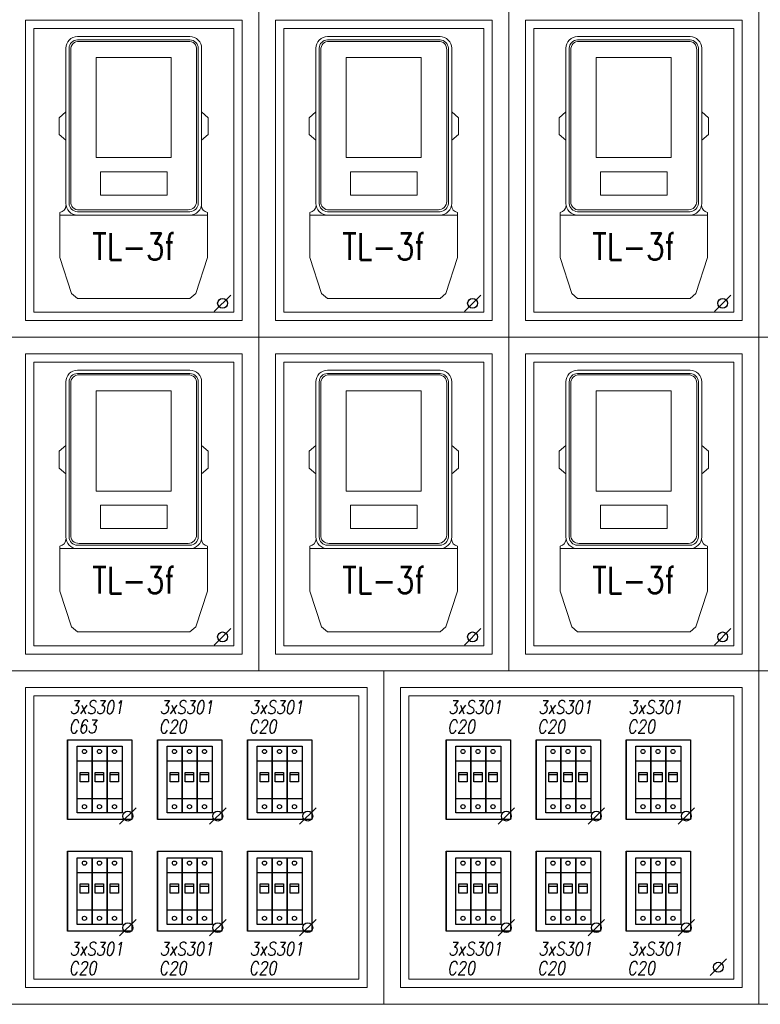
# Model space of a CAD drawing. Header units: millimetres. Extents: x 262469 to 275208, y -32539 to 9411.
# Tile 43 of 256: x 270188 to 270615, y -23156 to -22589. Entities that reach past the tile are written whole.
import ezdxf
from ezdxf.enums import TextEntityAlignment as Align

# ---------------------------------------------------------------- set-up
doc = ezdxf.new("R2010")
doc.units = ezdxf.units.MM
doc.header["$LTSCALE"] = 100
doc.layers.get('0').update_dxf_attribs({"color": 8})
for name, color, linetype, lineweight in [('$ ele elektryka', 1, 'Continuous', 30), ('$ MP elektryka', 1, 'Continuous', 30), ('$ mp_ele', 1, 'Continuous', 35)]:
    doc.layers.add(name, color=color, linetype=linetype, lineweight=lineweight)
doc.layers.add('$ IE Rozdzielnice', color=1, linetype='Continuous')
doc.styles.add('ROMANS', font='romans', dxfattribs={"width": 0.8})
doc.styles.get("Standard").update_dxf_attribs({"font": 'simplex.shx', "width": 0.8})

msp = doc.modelspace()

# ---------------------------------------------------------------- linework, layer by layer
at = {"layer": '$ ele elektryka', "color": 7, "linetype": 'Continuous', "lineweight": 30}
for p, q in [((270309.96, -22747.18), (270300.51, -22756.63)), ((270454.02, -22747.18), (270444.57, -22756.63)), ((270598.08, -22747.18), (270588.63, -22756.63)), ((270309.96, -22939.26), (270300.51, -22948.71)), ((270454.02, -22939.26), (270444.57, -22948.71)), ((270598.08, -22939.26), (270588.63, -22948.71)), ((270255.39, -23042.47), (270245.94, -23051.92)), ((270307.25, -23042.47), (270297.79, -23051.92)), ((270359.1, -23042.47), (270349.65, -23051.92)), ((270473.51, -23042.47), (270464.06, -23051.92)), ((270525.36, -23042.47), (270515.91, -23051.92)), ((270577.22, -23042.47), (270567.76, -23051.92)), ((270255.39, -23106.73), (270245.94, -23116.19)), ((270307.25, -23106.73), (270297.79, -23116.19)), ((270359.1, -23106.73), (270349.65, -23116.19)), ((270473.51, -23106.73), (270464.06, -23116.19)), ((270525.36, -23106.73), (270515.91, -23116.19)), ((270577.22, -23106.73), (270567.76, -23116.19)), ((270595.62, -23129.49), (270586.17, -23138.94))]:
    msp.add_line(p, q, dxfattribs=at)
for centre in [(270305.24, -22751.91), (270449.3, -22751.91), (270593.36, -22751.91), (270305.24, -22943.99), (270449.3, -22943.99), (270593.36, -22943.99), (270250.67, -23047.2), (270302.52, -23047.2), (270354.37, -23047.2), (270468.78, -23047.2), (270520.64, -23047.2), (270572.49, -23047.2), (270250.67, -23111.46), (270302.52, -23111.46), (270354.37, -23111.46), (270468.78, -23111.46), (270520.64, -23111.46), (270572.49, -23111.46), (270590.9, -23134.21)]:
    msp.add_circle(centre, 2.83, dxfattribs=at)
at = {"layer": '$ IE Rozdzielnice', "color": 7}
for p, q in [((270221.5, -23045.41), (270221.5, -23006.99)), ((270221.5, -23006.99), (270230.14, -23006.99)), ((270230.14, -23045.41), (270230.14, -23006.99)), ((270230.14, -23006.99), (270238.79, -23006.99)), ((270230.14, -23006.99), (270230.14, -23045.41)), ((270238.79, -23045.41), (270238.79, -23006.99)), ((270238.79, -23006.99), (270247.43, -23006.99)), ((270238.79, -23006.99), (270238.79, -23045.41)), ((270247.43, -23006.99), (270247.43, -23045.41)), ((270273.35, -23045.41), (270273.35, -23006.99)), ((270273.35, -23006.99), (270281.99, -23006.99)), ((270281.99, -23045.41), (270281.99, -23006.99)), ((270281.99, -23006.99), (270290.64, -23006.99)), ((270281.99, -23006.99), (270281.99, -23045.41)), ((270290.64, -23045.41), (270290.64, -23006.99)), ((270290.64, -23006.99), (270299.28, -23006.99)), ((270290.64, -23006.99), (270290.64, -23045.41)), ((270299.28, -23006.99), (270299.28, -23045.41)), ((270325.2, -23045.41), (270325.2, -23006.99)), ((270325.2, -23006.99), (270333.85, -23006.99)), ((270333.85, -23045.41), (270333.85, -23006.99)), ((270333.85, -23006.99), (270342.49, -23006.99)), ((270333.85, -23006.99), (270333.85, -23045.41)), ((270342.49, -23045.41), (270342.49, -23006.99)), ((270342.49, -23006.99), (270351.14, -23006.99)), ((270342.49, -23006.99), (270342.49, -23045.41)), ((270351.14, -23006.99), (270351.14, -23045.41)), ((270439.61, -23045.41), (270439.61, -23006.99)), ((270439.61, -23006.99), (270448.26, -23006.99)), ((270448.26, -23045.41), (270448.26, -23006.99)), ((270448.26, -23006.99), (270456.9, -23006.99)), ((270448.26, -23006.99), (270448.26, -23045.41)), ((270456.9, -23045.41), (270456.9, -23006.99)), ((270456.9, -23006.99), (270465.55, -23006.99)), ((270456.9, -23006.99), (270456.9, -23045.41)), ((270465.55, -23006.99), (270465.55, -23045.41)), ((270491.47, -23045.41), (270491.47, -23006.99)), ((270491.47, -23006.99), (270500.11, -23006.99)), ((270500.11, -23045.41), (270500.11, -23006.99)), ((270500.11, -23006.99), (270508.75, -23006.99)), ((270500.11, -23006.99), (270500.11, -23045.41)), ((270508.75, -23045.41), (270508.75, -23006.99)), ((270508.75, -23006.99), (270517.4, -23006.99)), ((270508.75, -23006.99), (270508.75, -23045.41)), ((270517.4, -23006.99), (270517.4, -23045.41)), ((270543.32, -23045.41), (270543.32, -23006.99)), ((270543.32, -23006.99), (270551.96, -23006.99)), ((270551.96, -23045.41), (270551.96, -23006.99)), ((270551.96, -23006.99), (270560.61, -23006.99)), ((270551.96, -23006.99), (270551.96, -23045.41)), ((270560.61, -23045.41), (270560.61, -23006.99)), ((270560.61, -23006.99), (270569.25, -23006.99)), ((270560.61, -23006.99), (270560.61, -23045.41)), ((270569.25, -23006.99), (270569.25, -23045.41)), ((270221.5, -23015.39), (270230.14, -23015.39)), ((270230.14, -23015.39), (270238.79, -23015.39)), ((270238.79, -23015.39), (270247.43, -23015.39)), ((270273.35, -23015.39), (270281.99, -23015.39)), ((270281.99, -23015.39), (270290.64, -23015.39)), ((270290.64, -23015.39), (270299.28, -23015.39)), ((270325.2, -23015.39), (270333.85, -23015.39)), ((270333.85, -23015.39), (270342.49, -23015.39)), ((270342.49, -23015.39), (270351.14, -23015.39)), ((270439.61, -23015.39), (270448.26, -23015.39)), ((270448.26, -23015.39), (270456.9, -23015.39)), ((270456.9, -23015.39), (270465.55, -23015.39)), ((270491.47, -23015.39), (270500.11, -23015.39)), ((270500.11, -23015.39), (270508.75, -23015.39)), ((270508.75, -23015.39), (270517.4, -23015.39)), ((270543.32, -23015.39), (270551.96, -23015.39)), ((270551.96, -23015.39), (270560.61, -23015.39)), ((270560.61, -23015.39), (270569.25, -23015.39)), ((270223.3, -23023.2), (270223.3, -23022)), ((270223.3, -23022), (270228.1, -23022)), ((270223.3, -23023.2), (270228.1, -23023.2)), ((270223.3, -23027.4), (270223.3, -23023.2)), ((270228.1, -23022), (270228.1, -23023.8)), ((270228.1, -23023.2), (270228.1, -23027.4)), ((270231.94, -23023.2), (270231.94, -23022)), ((270231.94, -23022), (270236.74, -23022)), ((270231.94, -23023.2), (270236.74, -23023.2)), ((270231.94, -23027.4), (270231.94, -23023.2)), ((270236.74, -23022), (270236.74, -23023.8)), ((270236.74, -23023.2), (270236.74, -23027.4)), ((270240.59, -23023.2), (270240.59, -23022)), ((270240.59, -23022), (270245.39, -23022)), ((270240.59, -23023.2), (270245.39, -23023.2)), ((270240.59, -23027.4), (270240.59, -23023.2)), ((270245.39, -23022), (270245.39, -23023.8)), ((270245.39, -23023.2), (270245.39, -23027.4)), ((270275.15, -23023.2), (270275.15, -23022)), ((270275.15, -23022), (270279.95, -23022)), ((270275.15, -23023.2), (270279.95, -23023.2)), ((270275.15, -23027.4), (270275.15, -23023.2)), ((270279.95, -23022), (270279.95, -23023.8)), ((270279.95, -23023.2), (270279.95, -23027.4)), ((270283.8, -23023.2), (270283.8, -23022)), ((270283.8, -23022), (270288.6, -23022)), ((270283.8, -23023.2), (270288.6, -23023.2)), ((270283.8, -23027.4), (270283.8, -23023.2)), ((270288.6, -23022), (270288.6, -23023.8)), ((270288.6, -23023.2), (270288.6, -23027.4)), ((270292.44, -23023.2), (270292.44, -23022)), ((270292.44, -23022), (270297.24, -23022)), ((270292.44, -23023.2), (270297.24, -23023.2)), ((270292.44, -23027.4), (270292.44, -23023.2)), ((270297.24, -23022), (270297.24, -23023.8)), ((270297.24, -23023.2), (270297.24, -23027.4)), ((270327, -23023.2), (270327, -23022)), ((270327, -23022), (270331.81, -23022)), ((270327, -23023.2), (270331.81, -23023.2)), ((270327, -23027.4), (270327, -23023.2)), ((270331.81, -23022), (270331.81, -23023.8)), ((270331.81, -23023.2), (270331.81, -23027.4)), ((270335.65, -23023.2), (270335.65, -23022)), ((270335.65, -23022), (270340.45, -23022)), ((270335.65, -23023.2), (270340.45, -23023.2)), ((270335.65, -23027.4), (270335.65, -23023.2)), ((270340.45, -23022), (270340.45, -23023.8)), ((270340.45, -23023.2), (270340.45, -23027.4)), ((270344.29, -23023.2), (270344.29, -23022)), ((270344.29, -23022), (270349.09, -23022)), ((270344.29, -23023.2), (270349.09, -23023.2)), ((270344.29, -23027.4), (270344.29, -23023.2)), ((270349.09, -23022), (270349.09, -23023.8)), ((270349.09, -23023.2), (270349.09, -23027.4)), ((270441.42, -23023.2), (270441.42, -23022)), ((270441.42, -23022), (270446.22, -23022)), ((270441.42, -23023.2), (270446.22, -23023.2)), ((270441.42, -23027.4), (270441.42, -23023.2)), ((270446.22, -23022), (270446.22, -23023.8)), ((270446.22, -23023.2), (270446.22, -23027.4)), ((270450.06, -23023.2), (270450.06, -23022)), ((270450.06, -23022), (270454.86, -23022)), ((270450.06, -23023.2), (270454.86, -23023.2)), ((270450.06, -23027.4), (270450.06, -23023.2)), ((270454.86, -23022), (270454.86, -23023.8)), ((270454.86, -23023.2), (270454.86, -23027.4)), ((270458.7, -23023.2), (270458.7, -23022)), ((270458.7, -23022), (270463.5, -23022)), ((270458.7, -23023.2), (270463.5, -23023.2)), ((270458.7, -23027.4), (270458.7, -23023.2)), ((270463.5, -23022), (270463.5, -23023.8)), ((270463.5, -23023.2), (270463.5, -23027.4)), ((270493.27, -23023.2), (270493.27, -23022)), ((270493.27, -23022), (270498.07, -23022)), ((270493.27, -23023.2), (270498.07, -23023.2)), ((270493.27, -23027.4), (270493.27, -23023.2)), ((270498.07, -23022), (270498.07, -23023.8)), ((270498.07, -23023.2), (270498.07, -23027.4)), ((270501.91, -23023.2), (270501.91, -23022)), ((270501.91, -23022), (270506.71, -23022)), ((270501.91, -23023.2), (270506.71, -23023.2)), ((270501.91, -23027.4), (270501.91, -23023.2)), ((270506.71, -23022), (270506.71, -23023.8)), ((270506.71, -23023.2), (270506.71, -23027.4)), ((270510.56, -23023.2), (270510.56, -23022)), ((270510.56, -23022), (270515.36, -23022)), ((270510.56, -23023.2), (270515.36, -23023.2)), ((270510.56, -23027.4), (270510.56, -23023.2)), ((270515.36, -23022), (270515.36, -23023.8)), ((270515.36, -23023.2), (270515.36, -23027.4)), ((270545.12, -23023.2), (270545.12, -23022)), ((270545.12, -23022), (270549.92, -23022)), ((270545.12, -23023.2), (270549.92, -23023.2)), ((270545.12, -23027.4), (270545.12, -23023.2)), ((270549.92, -23022), (270549.92, -23023.8)), ((270549.92, -23023.2), (270549.92, -23027.4)), ((270553.77, -23023.2), (270553.77, -23022)), ((270553.77, -23022), (270558.57, -23022)), ((270553.77, -23023.2), (270558.57, -23023.2)), ((270553.77, -23027.4), (270553.77, -23023.2)), ((270558.57, -23022), (270558.57, -23023.8)), ((270558.57, -23023.2), (270558.57, -23027.4)), ((270562.41, -23023.2), (270562.41, -23022)), ((270562.41, -23022), (270567.21, -23022)), ((270562.41, -23023.2), (270567.21, -23023.2)), ((270562.41, -23027.4), (270562.41, -23023.2)), ((270567.21, -23022), (270567.21, -23023.8)), ((270567.21, -23023.2), (270567.21, -23027.4)), ((270228.1, -23027.4), (270223.3, -23027.4)), ((270236.74, -23027.4), (270231.94, -23027.4)), ((270245.39, -23027.4), (270240.59, -23027.4)), ((270279.95, -23027.4), (270275.15, -23027.4)), ((270288.6, -23027.4), (270283.8, -23027.4)), ((270297.24, -23027.4), (270292.44, -23027.4)), ((270331.81, -23027.4), (270327, -23027.4)), ((270340.45, -23027.4), (270335.65, -23027.4)), ((270349.09, -23027.4), (270344.29, -23027.4)), ((270446.22, -23027.4), (270441.42, -23027.4)), ((270454.86, -23027.4), (270450.06, -23027.4)), ((270463.5, -23027.4), (270458.7, -23027.4)), ((270498.07, -23027.4), (270493.27, -23027.4)), ((270506.71, -23027.4), (270501.91, -23027.4)), ((270515.36, -23027.4), (270510.56, -23027.4)), ((270549.92, -23027.4), (270545.12, -23027.4)), ((270558.57, -23027.4), (270553.77, -23027.4)), ((270567.21, -23027.4), (270562.41, -23027.4)), ((270221.5, -23037), (270230.14, -23037)), ((270230.14, -23037), (270238.79, -23037)), ((270238.79, -23037), (270247.43, -23037)), ((270273.35, -23037), (270281.99, -23037)), ((270281.99, -23037), (270290.64, -23037)), ((270290.64, -23037), (270299.28, -23037)), ((270325.2, -23037), (270333.85, -23037)), ((270333.85, -23037), (270342.49, -23037)), ((270342.49, -23037), (270351.14, -23037)), ((270439.61, -23037), (270448.26, -23037)), ((270448.26, -23037), (270456.9, -23037)), ((270456.9, -23037), (270465.55, -23037)), ((270491.47, -23037), (270500.11, -23037)), ((270500.11, -23037), (270508.75, -23037)), ((270508.75, -23037), (270517.4, -23037)), ((270543.32, -23037), (270551.96, -23037)), ((270551.96, -23037), (270560.61, -23037)), ((270560.61, -23037), (270569.25, -23037)), ((270230.14, -23045.41), (270221.5, -23045.41)), ((270238.79, -23045.41), (270230.14, -23045.41)), ((270247.43, -23045.41), (270238.79, -23045.41)), ((270281.99, -23045.41), (270273.35, -23045.41)), ((270290.64, -23045.41), (270281.99, -23045.41)), ((270299.28, -23045.41), (270290.64, -23045.41)), ((270333.85, -23045.41), (270325.2, -23045.41)), ((270342.49, -23045.41), (270333.85, -23045.41)), ((270351.14, -23045.41), (270342.49, -23045.41)), ((270448.26, -23045.41), (270439.61, -23045.41)), ((270456.9, -23045.41), (270448.26, -23045.41)), ((270465.55, -23045.41), (270456.9, -23045.41)), ((270500.11, -23045.41), (270491.47, -23045.41)), ((270508.75, -23045.41), (270500.11, -23045.41)), ((270517.4, -23045.41), (270508.75, -23045.41)), ((270551.96, -23045.41), (270543.32, -23045.41)), ((270560.61, -23045.41), (270551.96, -23045.41)), ((270569.25, -23045.41), (270560.61, -23045.41)), ((270221.5, -23109.67), (270221.5, -23071.25)), ((270221.5, -23071.25), (270230.14, -23071.25)), ((270230.14, -23109.67), (270230.14, -23071.25)), ((270230.14, -23071.25), (270238.79, -23071.25)), ((270230.14, -23071.25), (270230.14, -23109.67)), ((270238.79, -23109.67), (270238.79, -23071.25)), ((270238.79, -23071.25), (270247.43, -23071.25)), ((270238.79, -23071.25), (270238.79, -23109.67)), ((270247.43, -23071.25), (270247.43, -23109.67)), ((270273.35, -23109.67), (270273.35, -23071.25)), ((270273.35, -23071.25), (270281.99, -23071.25)), ((270281.99, -23109.67), (270281.99, -23071.25)), ((270281.99, -23071.25), (270290.64, -23071.25)), ((270281.99, -23071.25), (270281.99, -23109.67)), ((270290.64, -23109.67), (270290.64, -23071.25)), ((270290.64, -23071.25), (270299.28, -23071.25)), ((270290.64, -23071.25), (270290.64, -23109.67)), ((270299.28, -23071.25), (270299.28, -23109.67)), ((270325.2, -23109.67), (270325.2, -23071.25)), ((270325.2, -23071.25), (270333.85, -23071.25)), ((270333.85, -23109.67), (270333.85, -23071.25)), ((270333.85, -23071.25), (270342.49, -23071.25)), ((270333.85, -23071.25), (270333.85, -23109.67)), ((270342.49, -23109.67), (270342.49, -23071.25)), ((270342.49, -23071.25), (270351.14, -23071.25)), ((270342.49, -23071.25), (270342.49, -23109.67)), ((270351.14, -23071.25), (270351.14, -23109.67)), ((270439.61, -23109.67), (270439.61, -23071.25)), ((270439.61, -23071.25), (270448.26, -23071.25)), ((270448.26, -23109.67), (270448.26, -23071.25)), ((270448.26, -23071.25), (270456.9, -23071.25)), ((270448.26, -23071.25), (270448.26, -23109.67)), ((270456.9, -23109.67), (270456.9, -23071.25)), ((270456.9, -23071.25), (270465.55, -23071.25)), ((270456.9, -23071.25), (270456.9, -23109.67)), ((270465.55, -23071.25), (270465.55, -23109.67)), ((270491.47, -23109.67), (270491.47, -23071.25)), ((270491.47, -23071.25), (270500.11, -23071.25)), ((270500.11, -23109.67), (270500.11, -23071.25)), ((270500.11, -23071.25), (270508.75, -23071.25)), ((270500.11, -23071.25), (270500.11, -23109.67)), ((270508.75, -23109.67), (270508.75, -23071.25)), ((270508.75, -23071.25), (270517.4, -23071.25)), ((270508.75, -23071.25), (270508.75, -23109.67)), ((270517.4, -23071.25), (270517.4, -23109.67)), ((270543.32, -23109.67), (270543.32, -23071.25)), ((270543.32, -23071.25), (270551.96, -23071.25)), ((270551.96, -23109.67), (270551.96, -23071.25)), ((270551.96, -23071.25), (270560.61, -23071.25)), ((270551.96, -23071.25), (270551.96, -23109.67)), ((270560.61, -23109.67), (270560.61, -23071.25)), ((270560.61, -23071.25), (270569.25, -23071.25)), ((270560.61, -23071.25), (270560.61, -23109.67)), ((270569.25, -23071.25), (270569.25, -23109.67)), ((270221.5, -23079.66), (270230.14, -23079.66)), ((270230.14, -23079.66), (270238.79, -23079.66)), ((270238.79, -23079.66), (270247.43, -23079.66)), ((270273.35, -23079.66), (270281.99, -23079.66)), ((270281.99, -23079.66), (270290.64, -23079.66)), ((270290.64, -23079.66), (270299.28, -23079.66)), ((270325.2, -23079.66), (270333.85, -23079.66)), ((270333.85, -23079.66), (270342.49, -23079.66)), ((270342.49, -23079.66), (270351.14, -23079.66)), ((270439.61, -23079.66), (270448.26, -23079.66)), ((270448.26, -23079.66), (270456.9, -23079.66)), ((270456.9, -23079.66), (270465.55, -23079.66)), ((270491.47, -23079.66), (270500.11, -23079.66)), ((270500.11, -23079.66), (270508.75, -23079.66)), ((270508.75, -23079.66), (270517.4, -23079.66)), ((270543.32, -23079.66), (270551.96, -23079.66)), ((270551.96, -23079.66), (270560.61, -23079.66)), ((270560.61, -23079.66), (270569.25, -23079.66)), ((270223.3, -23087.46), (270223.3, -23086.26)), ((270223.3, -23086.26), (270228.1, -23086.26)), ((270223.3, -23087.46), (270228.1, -23087.46)), ((270223.3, -23091.66), (270223.3, -23087.46)), ((270228.1, -23086.26), (270228.1, -23088.06)), ((270228.1, -23087.46), (270228.1, -23091.66)), ((270231.94, -23087.46), (270231.94, -23086.26)), ((270231.94, -23086.26), (270236.74, -23086.26)), ((270231.94, -23087.46), (270236.74, -23087.46)), ((270231.94, -23091.66), (270231.94, -23087.46)), ((270236.74, -23086.26), (270236.74, -23088.06)), ((270236.74, -23087.46), (270236.74, -23091.66)), ((270240.59, -23087.46), (270240.59, -23086.26)), ((270240.59, -23086.26), (270245.39, -23086.26)), ((270240.59, -23087.46), (270245.39, -23087.46)), ((270240.59, -23091.66), (270240.59, -23087.46)), ((270245.39, -23086.26), (270245.39, -23088.06)), ((270245.39, -23087.46), (270245.39, -23091.66)), ((270275.15, -23087.46), (270275.15, -23086.26)), ((270275.15, -23086.26), (270279.95, -23086.26)), ((270275.15, -23087.46), (270279.95, -23087.46)), ((270275.15, -23091.66), (270275.15, -23087.46)), ((270279.95, -23086.26), (270279.95, -23088.06)), ((270279.95, -23087.46), (270279.95, -23091.66)), ((270283.8, -23087.46), (270283.8, -23086.26)), ((270283.8, -23086.26), (270288.6, -23086.26)), ((270283.8, -23087.46), (270288.6, -23087.46)), ((270283.8, -23091.66), (270283.8, -23087.46)), ((270288.6, -23086.26), (270288.6, -23088.06)), ((270288.6, -23087.46), (270288.6, -23091.66)), ((270292.44, -23087.46), (270292.44, -23086.26)), ((270292.44, -23086.26), (270297.24, -23086.26)), ((270292.44, -23087.46), (270297.24, -23087.46)), ((270292.44, -23091.66), (270292.44, -23087.46)), ((270297.24, -23086.26), (270297.24, -23088.06)), ((270297.24, -23087.46), (270297.24, -23091.66)), ((270327, -23087.46), (270327, -23086.26)), ((270327, -23086.26), (270331.81, -23086.26)), ((270327, -23087.46), (270331.81, -23087.46)), ((270327, -23091.66), (270327, -23087.46)), ((270331.81, -23086.26), (270331.81, -23088.06)), ((270331.81, -23087.46), (270331.81, -23091.66)), ((270335.65, -23087.46), (270335.65, -23086.26)), ((270335.65, -23086.26), (270340.45, -23086.26)), ((270335.65, -23087.46), (270340.45, -23087.46)), ((270335.65, -23091.66), (270335.65, -23087.46)), ((270340.45, -23086.26), (270340.45, -23088.06)), ((270340.45, -23087.46), (270340.45, -23091.66)), ((270344.29, -23087.46), (270344.29, -23086.26)), ((270344.29, -23086.26), (270349.09, -23086.26)), ((270344.29, -23087.46), (270349.09, -23087.46)), ((270344.29, -23091.66), (270344.29, -23087.46)), ((270349.09, -23086.26), (270349.09, -23088.06)), ((270349.09, -23087.46), (270349.09, -23091.66)), ((270441.42, -23087.46), (270441.42, -23086.26)), ((270441.42, -23086.26), (270446.22, -23086.26)), ((270441.42, -23087.46), (270446.22, -23087.46)), ((270441.42, -23091.66), (270441.42, -23087.46)), ((270446.22, -23086.26), (270446.22, -23088.06)), ((270446.22, -23087.46), (270446.22, -23091.66)), ((270450.06, -23087.46), (270450.06, -23086.26)), ((270450.06, -23086.26), (270454.86, -23086.26)), ((270450.06, -23087.46), (270454.86, -23087.46)), ((270450.06, -23091.66), (270450.06, -23087.46)), ((270454.86, -23086.26), (270454.86, -23088.06)), ((270454.86, -23087.46), (270454.86, -23091.66)), ((270458.7, -23087.46), (270458.7, -23086.26)), ((270458.7, -23086.26), (270463.5, -23086.26)), ((270458.7, -23087.46), (270463.5, -23087.46)), ((270458.7, -23091.66), (270458.7, -23087.46)), ((270463.5, -23086.26), (270463.5, -23088.06)), ((270463.5, -23087.46), (270463.5, -23091.66)), ((270493.27, -23087.46), (270493.27, -23086.26)), ((270493.27, -23086.26), (270498.07, -23086.26)), ((270493.27, -23087.46), (270498.07, -23087.46)), ((270493.27, -23091.66), (270493.27, -23087.46)), ((270498.07, -23086.26), (270498.07, -23088.06)), ((270498.07, -23087.46), (270498.07, -23091.66)), ((270501.91, -23087.46), (270501.91, -23086.26)), ((270501.91, -23086.26), (270506.71, -23086.26)), ((270501.91, -23087.46), (270506.71, -23087.46)), ((270501.91, -23091.66), (270501.91, -23087.46)), ((270506.71, -23086.26), (270506.71, -23088.06)), ((270506.71, -23087.46), (270506.71, -23091.66)), ((270510.56, -23087.46), (270510.56, -23086.26)), ((270510.56, -23086.26), (270515.36, -23086.26)), ((270510.56, -23087.46), (270515.36, -23087.46)), ((270510.56, -23091.66), (270510.56, -23087.46)), ((270515.36, -23086.26), (270515.36, -23088.06)), ((270515.36, -23087.46), (270515.36, -23091.66)), ((270545.12, -23087.46), (270545.12, -23086.26)), ((270545.12, -23086.26), (270549.92, -23086.26)), ((270545.12, -23087.46), (270549.92, -23087.46)), ((270545.12, -23091.66), (270545.12, -23087.46)), ((270549.92, -23086.26), (270549.92, -23088.06)), ((270549.92, -23087.46), (270549.92, -23091.66)), ((270553.77, -23087.46), (270553.77, -23086.26)), ((270553.77, -23086.26), (270558.57, -23086.26)), ((270553.77, -23087.46), (270558.57, -23087.46)), ((270553.77, -23091.66), (270553.77, -23087.46)), ((270558.57, -23086.26), (270558.57, -23088.06)), ((270558.57, -23087.46), (270558.57, -23091.66)), ((270562.41, -23087.46), (270562.41, -23086.26)), ((270562.41, -23086.26), (270567.21, -23086.26)), ((270562.41, -23087.46), (270567.21, -23087.46)), ((270562.41, -23091.66), (270562.41, -23087.46)), ((270567.21, -23086.26), (270567.21, -23088.06)), ((270567.21, -23087.46), (270567.21, -23091.66)), ((270228.1, -23091.66), (270223.3, -23091.66)), ((270236.74, -23091.66), (270231.94, -23091.66)), ((270245.39, -23091.66), (270240.59, -23091.66)), ((270279.95, -23091.66), (270275.15, -23091.66)), ((270288.6, -23091.66), (270283.8, -23091.66)), ((270297.24, -23091.66), (270292.44, -23091.66)), ((270331.81, -23091.66), (270327, -23091.66)), ((270340.45, -23091.66), (270335.65, -23091.66)), ((270349.09, -23091.66), (270344.29, -23091.66)), ((270446.22, -23091.66), (270441.42, -23091.66)), ((270454.86, -23091.66), (270450.06, -23091.66)), ((270463.5, -23091.66), (270458.7, -23091.66)), ((270498.07, -23091.66), (270493.27, -23091.66)), ((270506.71, -23091.66), (270501.91, -23091.66)), ((270515.36, -23091.66), (270510.56, -23091.66)), ((270549.92, -23091.66), (270545.12, -23091.66)), ((270558.57, -23091.66), (270553.77, -23091.66)), ((270567.21, -23091.66), (270562.41, -23091.66)), ((270221.5, -23101.27), (270230.14, -23101.27)), ((270230.14, -23101.27), (270238.79, -23101.27)), ((270238.79, -23101.27), (270247.43, -23101.27)), ((270273.35, -23101.27), (270281.99, -23101.27)), ((270281.99, -23101.27), (270290.64, -23101.27)), ((270290.64, -23101.27), (270299.28, -23101.27)), ((270325.2, -23101.27), (270333.85, -23101.27)), ((270333.85, -23101.27), (270342.49, -23101.27)), ((270342.49, -23101.27), (270351.14, -23101.27)), ((270439.61, -23101.27), (270448.26, -23101.27)), ((270448.26, -23101.27), (270456.9, -23101.27)), ((270456.9, -23101.27), (270465.55, -23101.27)), ((270491.47, -23101.27), (270500.11, -23101.27)), ((270500.11, -23101.27), (270508.75, -23101.27)), ((270508.75, -23101.27), (270517.4, -23101.27)), ((270543.32, -23101.27), (270551.96, -23101.27)), ((270551.96, -23101.27), (270560.61, -23101.27)), ((270560.61, -23101.27), (270569.25, -23101.27)), ((270230.14, -23109.67), (270221.5, -23109.67)), ((270238.79, -23109.67), (270230.14, -23109.67)), ((270247.43, -23109.67), (270238.79, -23109.67)), ((270281.99, -23109.67), (270273.35, -23109.67)), ((270290.64, -23109.67), (270281.99, -23109.67)), ((270299.28, -23109.67), (270290.64, -23109.67)), ((270333.85, -23109.67), (270325.2, -23109.67)), ((270342.49, -23109.67), (270333.85, -23109.67)), ((270351.14, -23109.67), (270342.49, -23109.67)), ((270448.26, -23109.67), (270439.61, -23109.67)), ((270456.9, -23109.67), (270448.26, -23109.67)), ((270465.55, -23109.67), (270456.9, -23109.67)), ((270500.11, -23109.67), (270491.47, -23109.67)), ((270508.75, -23109.67), (270500.11, -23109.67)), ((270517.4, -23109.67), (270508.75, -23109.67)), ((270551.96, -23109.67), (270543.32, -23109.67)), ((270560.61, -23109.67), (270551.96, -23109.67)), ((270569.25, -23109.67), (270560.61, -23109.67))]:
    msp.add_line(p, q, dxfattribs=at)
for centre in [(270225.7, -23009.99), (270234.34, -23009.99), (270242.99, -23009.99), (270277.55, -23009.99), (270286.2, -23009.99), (270294.84, -23009.99), (270329.41, -23009.99), (270338.05, -23009.99), (270346.69, -23009.99), (270443.82, -23009.99), (270452.46, -23009.99), (270461.1, -23009.99), (270495.67, -23009.99), (270504.31, -23009.99), (270512.96, -23009.99), (270547.52, -23009.99), (270556.17, -23009.99), (270564.81, -23009.99), (270225.7, -23041.81), (270234.34, -23041.81), (270242.99, -23041.81), (270277.55, -23041.81), (270286.2, -23041.81), (270294.84, -23041.81), (270329.41, -23041.81), (270338.05, -23041.81), (270346.69, -23041.81), (270443.82, -23041.81), (270452.46, -23041.81), (270461.1, -23041.81), (270495.67, -23041.81), (270504.31, -23041.81), (270512.96, -23041.81), (270547.52, -23041.81), (270556.17, -23041.81), (270564.81, -23041.81), (270225.7, -23074.26), (270234.34, -23074.26), (270242.99, -23074.26), (270277.55, -23074.26), (270286.2, -23074.26), (270294.84, -23074.26), (270329.41, -23074.26), (270338.05, -23074.26), (270346.69, -23074.26), (270443.82, -23074.26), (270452.46, -23074.26), (270461.1, -23074.26), (270495.67, -23074.26), (270504.31, -23074.26), (270512.96, -23074.26), (270547.52, -23074.26), (270556.17, -23074.26), (270564.81, -23074.26), (270225.7, -23106.07), (270234.34, -23106.07), (270242.99, -23106.07), (270277.55, -23106.07), (270286.2, -23106.07), (270294.84, -23106.07), (270329.41, -23106.07), (270338.05, -23106.07), (270346.69, -23106.07), (270443.82, -23106.07), (270452.46, -23106.07), (270461.1, -23106.07), (270495.67, -23106.07), (270504.31, -23106.07), (270512.96, -23106.07), (270547.52, -23106.07), (270556.17, -23106.07), (270564.81, -23106.07)]:
    msp.add_circle(centre, 1.2, dxfattribs=at)
at = {"layer": '$ mp_ele', "color": 7, "linetype": 'Continuous', "lineweight": 5}
for p, q in [((270326.1, -22771.42), (270326.1, -22579.34)), ((270470.16, -22771.42), (270470.16, -22579.34)), ((270614.22, -22771.42), (270614.22, -22579.34)), ((270191.64, -22588.95), (270316.49, -22588.95)), ((270191.64, -22588.95), (270316.49, -22588.95)), ((270191.64, -22761.82), (270191.64, -22588.95)), ((270191.64, -22761.82), (270191.64, -22588.95)), ((270191.64, -22761.82), (270191.64, -22588.95)), ((270316.49, -22588.95), (270316.49, -22761.82)), ((270316.49, -22588.95), (270316.49, -22761.82)), ((270335.7, -22588.95), (270460.55, -22588.95)), ((270335.7, -22588.95), (270460.55, -22588.95)), ((270335.7, -22761.82), (270335.7, -22588.95)), ((270335.7, -22761.82), (270335.7, -22588.95)), ((270335.7, -22761.82), (270335.7, -22588.95)), ((270460.55, -22588.95), (270460.55, -22761.82)), ((270460.55, -22588.95), (270460.55, -22761.82)), ((270479.76, -22588.95), (270604.61, -22588.95)), ((270479.76, -22588.95), (270604.61, -22588.95)), ((270479.76, -22761.82), (270479.76, -22588.95)), ((270479.76, -22761.82), (270479.76, -22588.95)), ((270479.76, -22761.82), (270479.76, -22588.95)), ((270604.61, -22588.95), (270604.61, -22761.82)), ((270604.61, -22588.95), (270604.61, -22761.82)), ((270196.44, -22593.75), (270311.69, -22593.75)), ((270196.44, -22593.75), (270311.69, -22593.75)), ((270196.44, -22757.02), (270196.44, -22593.75)), ((270311.69, -22593.75), (270311.69, -22757.02)), ((270340.5, -22593.75), (270455.75, -22593.75)), ((270340.5, -22593.75), (270455.75, -22593.75)), ((270340.5, -22757.02), (270340.5, -22593.75)), ((270455.75, -22593.75), (270455.75, -22757.02)), ((270484.56, -22593.75), (270599.81, -22593.75)), ((270484.56, -22593.75), (270599.81, -22593.75)), ((270484.56, -22757.02), (270484.56, -22593.75)), ((270599.81, -22593.75), (270599.81, -22757.02)), ((270232.46, -22610.32), (270275.68, -22610.32)), ((270232.46, -22610.32), (270232.46, -22667.94)), ((270275.68, -22610.32), (270275.68, -22667.94)), ((270376.52, -22610.32), (270419.74, -22610.32)), ((270376.52, -22610.32), (270376.52, -22667.94)), ((270419.74, -22610.32), (270419.74, -22667.94)), ((270520.58, -22610.32), (270563.8, -22610.32)), ((270520.58, -22610.32), (270520.58, -22667.94)), ((270563.8, -22610.32), (270563.8, -22667.94)), ((270211.09, -22645.07), (270214.93, -22641.71)), ((270211.09, -22645.07), (270211.09, -22654.67)), ((270297.05, -22645.07), (270293.2, -22641.71)), ((270297.05, -22645.07), (270297.05, -22654.67)), ((270355.15, -22645.07), (270358.99, -22641.71)), ((270355.15, -22645.07), (270355.15, -22654.67)), ((270441.11, -22645.07), (270437.26, -22641.71)), ((270441.11, -22645.07), (270441.11, -22654.67)), ((270499.21, -22645.07), (270503.05, -22641.71)), ((270499.21, -22645.07), (270499.21, -22654.67)), ((270585.17, -22645.07), (270581.32, -22641.71)), ((270585.17, -22645.07), (270585.17, -22654.67)), ((270211.09, -22654.67), (270214.93, -22658.04)), ((270297.05, -22654.67), (270293.2, -22658.04)), ((270355.15, -22654.67), (270358.99, -22658.04)), ((270441.11, -22654.67), (270437.26, -22658.04)), ((270499.21, -22654.67), (270503.05, -22658.04)), ((270585.17, -22654.67), (270581.32, -22658.04)), ((270232.46, -22667.94), (270275.68, -22667.94)), ((270376.52, -22667.94), (270419.74, -22667.94)), ((270520.58, -22667.94), (270563.8, -22667.94)), ((270234.86, -22676.11), (270273.28, -22676.11)), ((270234.86, -22676.11), (270234.86, -22689.55)), ((270273.28, -22676.11), (270273.28, -22689.55)), ((270378.92, -22676.11), (270417.34, -22676.11)), ((270378.92, -22676.11), (270378.92, -22689.55)), ((270417.34, -22676.11), (270417.34, -22689.55)), ((270522.98, -22676.11), (270561.4, -22676.11)), ((270522.98, -22676.11), (270522.98, -22689.55)), ((270561.4, -22676.11), (270561.4, -22689.55)), ((270234.86, -22689.55), (270273.28, -22689.55)), ((270378.92, -22689.55), (270417.34, -22689.55)), ((270522.98, -22689.55), (270561.4, -22689.55)), ((270211.57, -22701.08), (270211.57, -22699.64)), ((270211.57, -22701.08), (270296.57, -22701.08)), ((270211.57, -22701.08), (270211.57, -22725.57)), ((270296.57, -22701.08), (270296.57, -22699.64)), ((270296.57, -22701.08), (270296.57, -22725.57)), ((270355.63, -22701.08), (270355.63, -22699.64)), ((270355.63, -22701.08), (270440.63, -22701.08)), ((270355.63, -22701.08), (270355.63, -22725.57)), ((270440.63, -22701.08), (270440.63, -22699.64)), ((270440.63, -22701.08), (270440.63, -22725.57)), ((270499.69, -22701.08), (270499.69, -22699.64)), ((270499.69, -22701.08), (270584.69, -22701.08)), ((270499.69, -22701.08), (270499.69, -22725.57)), ((270584.69, -22701.08), (270584.69, -22699.64)), ((270584.69, -22701.08), (270584.69, -22725.57)), ((270470.16, -22939.49), (270470.16, -22723.4)), ((270470.16, -22723.4), (270470.16, -22939.49)), ((270470.16, -22939.49), (270470.16, -22723.4)), ((270470.16, -22939.49), (270470.16, -22723.4)), ((270470.16, -22723.4), (270470.16, -22939.49)), ((270470.16, -22939.49), (270470.16, -22723.4)), ((270470.16, -22939.49), (270470.16, -22723.4)), ((270470.16, -22723.4), (270470.16, -22939.49)), ((270470.16, -22939.49), (270470.16, -22723.4)), ((270470.16, -22939.49), (270470.16, -22723.4)), ((270470.16, -22723.4), (270470.16, -22939.49)), ((270470.16, -22939.49), (270470.16, -22723.4)), ((270470.16, -22939.49), (270470.16, -22723.4)), ((270470.16, -22939.49), (270470.16, -22723.4)), ((270211.57, -22725.57), (270218.29, -22746.22)), ((270296.57, -22725.57), (270289.84, -22746.22)), ((270355.63, -22725.57), (270362.35, -22746.22)), ((270440.63, -22725.57), (270433.9, -22746.22)), ((270499.69, -22725.57), (270506.41, -22746.22)), ((270584.69, -22725.57), (270577.96, -22746.22)), ((270218.29, -22746.22), (270221.66, -22749.1)), ((270289.84, -22746.22), (270286.48, -22749.1)), ((270362.35, -22746.22), (270365.72, -22749.1)), ((270433.9, -22746.22), (270430.54, -22749.1)), ((270506.41, -22746.22), (270509.78, -22749.1)), ((270577.96, -22746.22), (270574.6, -22749.1)), ((270221.66, -22749.1), (270286.48, -22749.1)), ((270365.72, -22749.1), (270430.54, -22749.1)), ((270509.78, -22749.1), (270574.6, -22749.1)), ((270311.69, -22757.02), (270196.44, -22757.02)), ((270455.75, -22757.02), (270340.5, -22757.02)), ((270599.81, -22757.02), (270484.56, -22757.02)), ((270316.49, -22761.82), (270191.64, -22761.82)), ((270460.55, -22761.82), (270335.7, -22761.82)), ((270604.61, -22761.82), (270479.76, -22761.82)), ((270182.04, -22771.42), (270326.1, -22771.42)), ((270326.1, -22963.5), (270326.1, -22771.42)), ((270326.1, -22771.42), (270470.16, -22771.42)), ((270470.16, -22771.42), (270326.1, -22771.42)), ((270470.16, -22771.42), (270614.22, -22771.42)), ((270614.22, -22771.42), (270470.16, -22771.42)), ((270470.16, -22963.5), (270470.16, -22771.42)), ((270614.22, -22963.5), (270614.22, -22771.42)), ((270614.22, -22771.42), (270758.28, -22771.42)), ((270758.28, -22771.42), (270614.22, -22771.42)), ((270191.64, -22781.03), (270316.49, -22781.03)), ((270191.64, -22953.9), (270191.64, -22781.03)), ((270316.49, -22781.03), (270316.49, -22953.9)), ((270335.7, -22781.03), (270460.55, -22781.03)), ((270335.7, -22781.03), (270460.55, -22781.03)), ((270335.7, -22953.9), (270335.7, -22781.03)), ((270335.7, -22953.9), (270335.7, -22781.03)), ((270335.7, -22953.9), (270335.7, -22781.03)), ((270460.55, -22781.03), (270460.55, -22953.9)), ((270460.55, -22781.03), (270460.55, -22953.9)), ((270479.76, -22781.03), (270604.61, -22781.03)), ((270479.76, -22781.03), (270604.61, -22781.03)), ((270479.76, -22953.9), (270479.76, -22781.03)), ((270479.76, -22953.9), (270479.76, -22781.03)), ((270479.76, -22953.9), (270479.76, -22781.03)), ((270604.61, -22781.03), (270604.61, -22953.9)), ((270604.61, -22781.03), (270604.61, -22953.9)), ((270196.44, -22785.83), (270311.69, -22785.83)), ((270196.44, -22949.1), (270196.44, -22785.83)), ((270311.69, -22785.83), (270311.69, -22949.1)), ((270340.5, -22785.83), (270455.75, -22785.83)), ((270340.5, -22785.83), (270455.75, -22785.83)), ((270340.5, -22949.1), (270340.5, -22785.83)), ((270455.75, -22785.83), (270455.75, -22949.1)), ((270484.56, -22785.83), (270599.81, -22785.83)), ((270484.56, -22785.83), (270599.81, -22785.83)), ((270484.56, -22949.1), (270484.56, -22785.83)), ((270599.81, -22785.83), (270599.81, -22949.1)), ((270232.46, -22802.4), (270275.68, -22802.4)), ((270232.46, -22802.4), (270232.46, -22860.02)), ((270275.68, -22802.4), (270275.68, -22860.02)), ((270376.52, -22802.4), (270419.74, -22802.4)), ((270376.52, -22802.4), (270376.52, -22860.02)), ((270419.74, -22802.4), (270419.74, -22860.02)), ((270520.58, -22802.4), (270563.8, -22802.4)), ((270520.58, -22802.4), (270520.58, -22860.02)), ((270563.8, -22802.4), (270563.8, -22860.02)), ((270211.09, -22837.15), (270214.93, -22833.79)), ((270211.09, -22837.15), (270211.09, -22846.75)), ((270297.05, -22837.15), (270293.2, -22833.79)), ((270297.05, -22837.15), (270297.05, -22846.75)), ((270355.15, -22837.15), (270358.99, -22833.79)), ((270355.15, -22837.15), (270355.15, -22846.75)), ((270441.11, -22837.15), (270437.26, -22833.79)), ((270441.11, -22837.15), (270441.11, -22846.75)), ((270499.21, -22837.15), (270503.05, -22833.79)), ((270499.21, -22837.15), (270499.21, -22846.75)), ((270585.17, -22837.15), (270581.32, -22833.79)), ((270585.17, -22837.15), (270585.17, -22846.75)), ((270211.09, -22846.75), (270214.93, -22850.12)), ((270297.05, -22846.75), (270293.2, -22850.12)), ((270355.15, -22846.75), (270358.99, -22850.12)), ((270441.11, -22846.75), (270437.26, -22850.12)), ((270499.21, -22846.75), (270503.05, -22850.12)), ((270585.17, -22846.75), (270581.32, -22850.12)), ((270232.46, -22860.02), (270275.68, -22860.02)), ((270376.52, -22860.02), (270419.74, -22860.02)), ((270520.58, -22860.02), (270563.8, -22860.02)), ((270234.86, -22868.19), (270273.28, -22868.19)), ((270234.86, -22868.19), (270234.86, -22881.63)), ((270273.28, -22868.19), (270273.28, -22881.63)), ((270378.92, -22868.19), (270417.34, -22868.19)), ((270378.92, -22868.19), (270378.92, -22881.63)), ((270417.34, -22868.19), (270417.34, -22881.63)), ((270522.98, -22868.19), (270561.4, -22868.19)), ((270522.98, -22868.19), (270522.98, -22881.63)), ((270561.4, -22868.19), (270561.4, -22881.63)), ((270234.86, -22881.63), (270273.28, -22881.63)), ((270378.92, -22881.63), (270417.34, -22881.63)), ((270522.98, -22881.63), (270561.4, -22881.63)), ((270211.57, -22893.16), (270211.57, -22891.72)), ((270211.57, -22893.16), (270296.57, -22893.16)), ((270211.57, -22893.16), (270211.57, -22917.65)), ((270296.57, -22893.16), (270296.57, -22891.72)), ((270296.57, -22893.16), (270296.57, -22917.65)), ((270355.63, -22893.16), (270355.63, -22891.72)), ((270355.63, -22893.16), (270440.63, -22893.16)), ((270355.63, -22893.16), (270355.63, -22917.65)), ((270440.63, -22893.16), (270440.63, -22891.72)), ((270440.63, -22893.16), (270440.63, -22917.65)), ((270499.69, -22893.16), (270499.69, -22891.72)), ((270499.69, -22893.16), (270584.69, -22893.16)), ((270499.69, -22893.16), (270499.69, -22917.65)), ((270584.69, -22893.16), (270584.69, -22891.72)), ((270584.69, -22893.16), (270584.69, -22917.65)), ((270211.57, -22917.65), (270218.29, -22938.3)), ((270296.57, -22917.65), (270289.84, -22938.3)), ((270355.63, -22917.65), (270362.35, -22938.3)), ((270440.63, -22917.65), (270433.9, -22938.3)), ((270499.69, -22917.65), (270506.41, -22938.3)), ((270584.69, -22917.65), (270577.96, -22938.3)), ((270218.29, -22938.3), (270221.66, -22941.18)), ((270289.84, -22938.3), (270286.48, -22941.18)), ((270362.35, -22938.3), (270365.72, -22941.18)), ((270433.9, -22938.3), (270430.54, -22941.18)), ((270506.41, -22938.3), (270509.78, -22941.18)), ((270577.96, -22938.3), (270574.6, -22941.18)), ((270221.66, -22941.18), (270286.48, -22941.18)), ((270365.72, -22941.18), (270430.54, -22941.18)), ((270509.78, -22941.18), (270574.6, -22941.18)), ((270311.69, -22949.1), (270196.44, -22949.1)), ((270455.75, -22949.1), (270340.5, -22949.1)), ((270599.81, -22949.1), (270484.56, -22949.1)), ((270316.49, -22953.9), (270191.64, -22953.9)), ((270460.55, -22953.9), (270335.7, -22953.9)), ((270604.61, -22953.9), (270479.76, -22953.9)), ((270182.04, -22963.5), (270326.1, -22963.5)), ((270326.1, -22963.5), (270182.04, -22963.5)), ((270326.1, -22963.5), (270470.16, -22963.5)), ((270398.13, -23155.58), (270398.13, -22963.5)), ((270470.16, -22963.5), (270614.22, -22963.5)), ((270614.22, -22963.5), (270470.16, -22963.5)), ((270470.16, -22963.5), (270614.22, -22963.5)), ((270614.22, -22963.5), (270470.16, -22963.5)), ((270614.22, -22963.5), (270758.28, -22963.5)), ((270614.22, -23155.58), (270614.22, -22963.5)), ((270191.64, -22973.11), (270388.52, -22973.11)), ((270191.64, -23145.98), (270191.64, -22973.11)), ((270388.52, -22973.11), (270388.52, -23145.98)), ((270388.52, -22973.11), (270388.52, -23145.98)), ((270407.73, -23145.98), (270407.73, -22973.11)), ((270407.73, -23145.98), (270407.73, -22973.11)), ((270407.73, -23145.98), (270407.73, -22973.11)), ((270407.73, -22973.11), (270604.61, -22973.11)), ((270604.61, -22973.11), (270604.61, -23145.98)), ((270604.61, -22973.11), (270604.61, -23145.98)), ((270196.44, -22977.91), (270383.72, -22977.91)), ((270196.44, -23141.18), (270196.44, -22977.91)), ((270383.72, -22977.91), (270383.72, -23141.18)), ((270412.53, -23141.18), (270412.53, -22977.91)), ((270412.53, -22977.91), (270599.81, -22977.91)), ((270599.81, -22977.91), (270599.81, -23141.18)), ((270383.72, -23141.18), (270196.44, -23141.18)), ((270484.56, -23141.18), (270412.53, -23141.18)), ((270599.81, -23141.18), (270484.56, -23141.18)), ((270388.52, -23145.98), (270191.64, -23145.98)), ((270479.76, -23145.98), (270407.73, -23145.98)), ((270604.61, -23145.98), (270479.76, -23145.98)), ((270326.1, -23155.58), (270182.04, -23155.58)), ((270470.16, -23155.58), (270326.1, -23155.58)), ((270614.22, -23155.58), (270470.16, -23155.58)), ((270470.16, -23155.58), (270614.22, -23155.58)), ((270758.28, -23155.58), (270614.22, -23155.58))]:
    msp.add_line(p, q, dxfattribs=at)
at = {"layer": '$ mp_ele', "color": 7, "linetype": 'Continuous', "lineweight": 5, "ltscale": 2}
for points in [[(270221.66, -22701.08), (270286.48, -22701.08, 0.414214), (270293.2, -22694.36), (270293.2, -22605.04, 0.414214), (270286.48, -22598.32), (270221.66, -22598.32, 0.414214), (270214.93, -22605.04), (270214.93, -22694.36, 0.414214)], [(270221.66, -22699.16), (270286.48, -22699.16, 0.395336), (270291.28, -22694.36), (270291.28, -22605.04, 0.395336), (270286.48, -22600.24), (270221.66, -22600.24, 0.395336), (270216.85, -22605.04), (270216.85, -22694.36, 0.395336)], [(270365.72, -22701.08), (270430.54, -22701.08, 0.414214), (270437.26, -22694.36), (270437.26, -22605.04, 0.414214), (270430.54, -22598.32), (270365.72, -22598.32, 0.414214), (270358.99, -22605.04), (270358.99, -22694.36, 0.414214)], [(270365.72, -22699.16), (270430.54, -22699.16, 0.395336), (270435.34, -22694.36), (270435.34, -22605.04, 0.395336), (270430.54, -22600.24), (270365.72, -22600.24, 0.395336), (270360.91, -22605.04), (270360.91, -22694.36, 0.395336)], [(270509.78, -22701.08), (270574.6, -22701.08, 0.414214), (270581.32, -22694.36), (270581.32, -22605.04, 0.414214), (270574.6, -22598.32), (270509.78, -22598.32, 0.414214), (270503.05, -22605.04), (270503.05, -22694.36, 0.414214)], [(270509.78, -22699.16), (270574.6, -22699.16, 0.395336), (270579.4, -22694.36), (270579.4, -22605.04, 0.395336), (270574.6, -22600.24), (270509.78, -22600.24, 0.395336), (270504.97, -22605.04), (270504.97, -22694.36, 0.395336)], [(270222.62, -22698.06), (270285.52, -22698.06, 0.414214), (270290.32, -22693.26), (270290.32, -22605.86, 0.450687), (270285.52, -22601.06), (270222.62, -22601.06, 0.44597), (270217.81, -22605.86), (270217.81, -22693.26, 0.471447)], [(270366.68, -22698.06), (270429.58, -22698.06, 0.414214), (270434.38, -22693.26), (270434.38, -22605.86, 0.450687), (270429.58, -22601.06), (270366.68, -22601.06, 0.44597), (270361.87, -22605.86), (270361.87, -22693.26, 0.471447)], [(270510.74, -22698.06), (270573.64, -22698.06, 0.414214), (270578.44, -22693.26), (270578.44, -22605.86, 0.450687), (270573.64, -22601.06), (270510.74, -22601.06, 0.44597), (270505.93, -22605.86), (270505.93, -22693.26, 0.471447)], [(270221.66, -22893.16), (270286.48, -22893.16, 0.414214), (270293.2, -22886.44), (270293.2, -22797.12, 0.414214), (270286.48, -22790.4), (270221.66, -22790.4, 0.414214), (270214.93, -22797.12), (270214.93, -22886.44, 0.414214)], [(270221.66, -22891.24), (270286.48, -22891.24, 0.395336), (270291.28, -22886.44), (270291.28, -22797.12, 0.395336), (270286.48, -22792.32), (270221.66, -22792.32, 0.395336), (270216.85, -22797.12), (270216.85, -22886.44, 0.395336)], [(270365.72, -22893.16), (270430.54, -22893.16, 0.414214), (270437.26, -22886.44), (270437.26, -22797.12, 0.414214), (270430.54, -22790.4), (270365.72, -22790.4, 0.414214), (270358.99, -22797.12), (270358.99, -22886.44, 0.414214)], [(270365.72, -22891.24), (270430.54, -22891.24, 0.395336), (270435.34, -22886.44), (270435.34, -22797.12, 0.395336), (270430.54, -22792.32), (270365.72, -22792.32, 0.395336), (270360.91, -22797.12), (270360.91, -22886.44, 0.395336)], [(270509.78, -22893.16), (270574.6, -22893.16, 0.414214), (270581.32, -22886.44), (270581.32, -22797.12, 0.414214), (270574.6, -22790.4), (270509.78, -22790.4, 0.414214), (270503.05, -22797.12), (270503.05, -22886.44, 0.414214)], [(270509.78, -22891.24), (270574.6, -22891.24, 0.395336), (270579.4, -22886.44), (270579.4, -22797.12, 0.395336), (270574.6, -22792.32), (270509.78, -22792.32, 0.395336), (270504.97, -22797.12), (270504.97, -22886.44, 0.395336)], [(270222.62, -22890.14), (270285.52, -22890.14, 0.414214), (270290.32, -22885.34), (270290.32, -22797.94, 0.450687), (270285.52, -22793.14), (270222.62, -22793.14, 0.44597), (270217.81, -22797.94), (270217.81, -22885.34, 0.471447)], [(270366.68, -22890.14), (270429.58, -22890.14, 0.414214), (270434.38, -22885.34), (270434.38, -22797.94, 0.450687), (270429.58, -22793.14), (270366.68, -22793.14, 0.44597), (270361.87, -22797.94), (270361.87, -22885.34, 0.471447)], [(270510.74, -22890.14), (270573.64, -22890.14, 0.414214), (270578.44, -22885.34), (270578.44, -22797.94, 0.450687), (270573.64, -22793.14), (270510.74, -22793.14, 0.44597), (270505.93, -22797.94), (270505.93, -22885.34, 0.471447)]]:
    msp.add_lwpolyline(points, format="xyb", close=True, dxfattribs=at)
at = {"layer": '$ mp_ele', "color": 7, "linetype": 'Continuous', "lineweight": 5}
for centre, start, end in [((270210.75, -22695.41), 280.9471, 356.899), ((270297.38, -22695.41), 183.101, 259.0529), ((270354.81, -22695.41), 280.9471, 356.899), ((270441.44, -22695.41), 183.101, 259.0529), ((270498.87, -22695.41), 280.9471, 356.899), ((270585.5, -22695.41), 183.101, 259.0529), ((270210.75, -22887.49), 280.9471, 356.899), ((270297.38, -22887.49), 183.101, 259.0529), ((270354.81, -22887.49), 280.9471, 356.899), ((270441.44, -22887.49), 183.101, 259.0529), ((270498.87, -22887.49), 280.9471, 356.899), ((270585.5, -22887.49), 183.101, 259.0529)]:
    msp.add_arc(centre, 4.31, start, end, dxfattribs=at)
at = {"linetype": 'Continuous'}
for p, q in [((270215.96, -23003.2), (270252.97, -23003.2)), ((270215.96, -23003.2), (270215.96, -23049.2)), ((270215.96, -23049.2), (270215.96, -23003.2)), ((270252.97, -23003.2), (270252.97, -23049.2)), ((270267.81, -23003.2), (270304.82, -23003.2)), ((270267.81, -23003.2), (270267.81, -23049.2)), ((270267.81, -23049.2), (270267.81, -23003.2)), ((270304.82, -23003.2), (270304.82, -23049.2)), ((270319.67, -23003.2), (270356.67, -23003.2)), ((270319.67, -23003.2), (270319.67, -23049.2)), ((270319.67, -23049.2), (270319.67, -23003.2)), ((270356.67, -23003.2), (270356.67, -23049.2)), ((270434.08, -23003.2), (270471.08, -23003.2)), ((270434.08, -23003.2), (270434.08, -23049.2)), ((270434.08, -23049.2), (270434.08, -23003.2)), ((270471.08, -23003.2), (270471.08, -23049.2)), ((270485.93, -23003.2), (270522.94, -23003.2)), ((270485.93, -23003.2), (270485.93, -23049.2)), ((270485.93, -23049.2), (270485.93, -23003.2)), ((270522.94, -23003.2), (270522.94, -23049.2)), ((270537.78, -23003.2), (270574.79, -23003.2)), ((270537.78, -23003.2), (270537.78, -23049.2)), ((270537.78, -23049.2), (270537.78, -23003.2)), ((270574.79, -23003.2), (270574.79, -23049.2)), ((270252.97, -23049.2), (270215.96, -23049.2)), ((270304.82, -23049.2), (270267.81, -23049.2)), ((270356.67, -23049.2), (270319.67, -23049.2)), ((270471.08, -23049.2), (270434.08, -23049.2)), ((270522.94, -23049.2), (270485.93, -23049.2)), ((270574.79, -23049.2), (270537.78, -23049.2)), ((270215.96, -23067.46), (270252.97, -23067.46)), ((270215.96, -23067.46), (270215.96, -23113.46)), ((270215.96, -23113.46), (270215.96, -23067.46)), ((270252.97, -23067.46), (270252.97, -23113.46)), ((270267.81, -23067.46), (270304.82, -23067.46)), ((270267.81, -23067.46), (270267.81, -23113.46)), ((270267.81, -23113.46), (270267.81, -23067.46)), ((270304.82, -23067.46), (270304.82, -23113.46)), ((270319.67, -23067.46), (270356.67, -23067.46)), ((270319.67, -23067.46), (270319.67, -23113.46)), ((270319.67, -23113.46), (270319.67, -23067.46)), ((270356.67, -23067.46), (270356.67, -23113.46)), ((270434.08, -23067.46), (270471.08, -23067.46)), ((270434.08, -23067.46), (270434.08, -23113.46)), ((270434.08, -23113.46), (270434.08, -23067.46)), ((270471.08, -23067.46), (270471.08, -23113.46)), ((270485.93, -23067.46), (270522.94, -23067.46)), ((270485.93, -23067.46), (270485.93, -23113.46)), ((270485.93, -23113.46), (270485.93, -23067.46)), ((270522.94, -23067.46), (270522.94, -23113.46)), ((270537.78, -23067.46), (270574.79, -23067.46)), ((270537.78, -23067.46), (270537.78, -23113.46)), ((270537.78, -23113.46), (270537.78, -23067.46)), ((270574.79, -23067.46), (270574.79, -23113.46)), ((270252.97, -23113.46), (270215.96, -23113.46)), ((270304.82, -23113.46), (270267.81, -23113.46)), ((270356.67, -23113.46), (270319.67, -23113.46)), ((270471.08, -23113.46), (270434.08, -23113.46)), ((270522.94, -23113.46), (270485.93, -23113.46)), ((270574.79, -23113.46), (270537.78, -23113.46))]:
    msp.add_line(p, q, dxfattribs=at)

# ---------------------------------------------------------------- texts
at = {"layer": '$ MP elektryka', "color": 7, "lineweight": 30, "style": 'ROMANS', "oblique": 10, "width": 0.8}
for s, p in [('3xS301', (270217.26, -22988.36)), ('3xS301', (270269.11, -22988.36)), ('3xS301', (270320.97, -22988.36)), ('3xS301', (270435.38, -22988.36)), ('3xS301', (270487.23, -22988.36)), ('3xS301', (270539.08, -22988.36)), ('C63', (270216.65, -22999.48)), ('C20', (270268.5, -22999.48)), ('C20', (270320.35, -22999.48)), ('C20', (270434.76, -22999.48)), ('C20', (270486.62, -22999.48)), ('C20', (270538.47, -22999.48)), ('3xS301', (270217.26, -23127.42)), ('3xS301', (270269.11, -23127.42)), ('3xS301', (270320.97, -23127.42)), ('3xS301', (270435.38, -23127.42)), ('3xS301', (270487.23, -23127.42)), ('3xS301', (270539.08, -23127.42)), ('C20', (270216.65, -23138.54)), ('C20', (270268.5, -23138.54)), ('C20', (270320.35, -23138.54)), ('C20', (270434.76, -23138.54)), ('C20', (270486.62, -23138.54)), ('C20', (270538.47, -23138.54))]:
    msp.add_text(s, height=7.683, dxfattribs=at).set_placement(p)
at = {"layer": '$ mp_ele', "color": 7, "linetype": 'Continuous', "lineweight": 5, "width": 0.8}
for p in [(270254.07, -22719.26), (270398.13, -22719.26), (270542.19, -22719.26), (270254.07, -22911.34), (270398.13, -22911.34), (270542.19, -22911.34)]:
    msp.add_text('TL-3f', height=15.366, dxfattribs=at).set_placement(p, align=Align.MIDDLE_CENTER)

doc.saveas('drawing.dxf')
